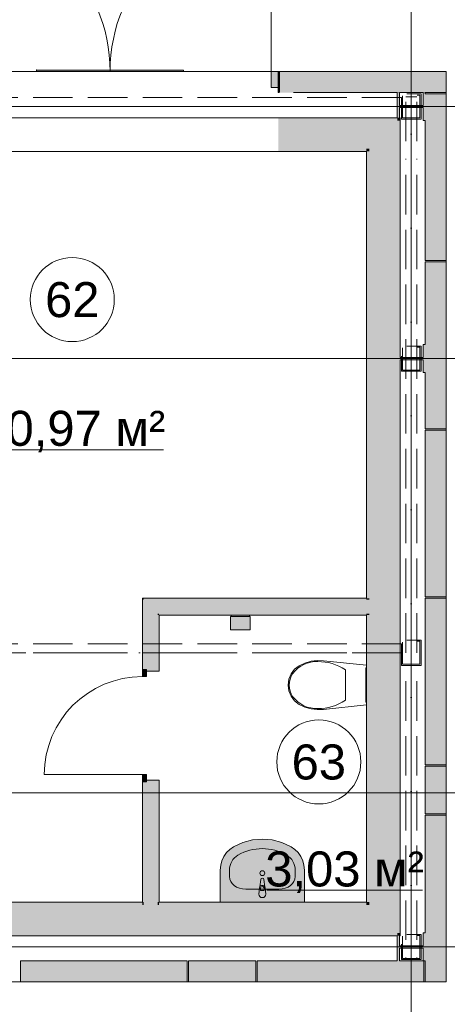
# Model space of a CAD drawing. Header units: millimetres. Extents: x -14761 to 157739, y -22400 to 107990.
# Tile 18 of 256: x 29901 to 32953, y 16490 to 23519. Entities that reach past the tile are written whole.
import ezdxf

# ---------------------------------------------------------------- set-up
doc = ezdxf.new("R2010")
doc.units = ezdxf.units.MM
doc.header["$MEASUREMENT"] = 0
for name, pattern in [('Невидимая', [391.222223, 282.222223, -109]), ('Штриховая', [564.444447, 282.222223, -282.222223]), ('Штрихпунктирная', [670.277762, 352.777767, -176.388884, 0, -141.111112])]:
    doc.linetypes.add(name, pattern=pattern)
for name, color, linetype in [('Интерьер - Оборудование', 7, 'Continuous'), ('Интерьер - Сантехника', 7, 'Continuous'), ('УЛИЦА_Б15_наклонный прогон', 7, 'Continuous'), ('УЛИЦА_Б6', 7, 'Continuous'), ('УЛИЦА_ЗОНЫ', 7, 'Continuous'), ('УЛИЦА_Конструктив бани', 7, 'Continuous'), ('УЛИЦА_Стены бани', 7, 'Continuous'), ('УЛИЦА_Стойки стропильные', 7, 'Continuous'), ('УЛИЦА_Сэндвич-панели бани', 7, 'Continuous'), ('Элемент модели - Зоны уличных помещений', 7, 'Continuous'), ('Элемент Модели - Оси', 7, 'Continuous'), ('Элемент модели - Оси Улица Бани', 7, 'Continuous')]:
    doc.layers.add(name, color=color, linetype=linetype)
doc.styles.add('СГЕНЕРИР_СТИЛЬ_1', font='txt')

msp = doc.modelspace()

# ---------------------------------------------------------------- hatches: boundary and pattern name
at = {"linetype": 'Continuous', "lineweight": 0, "true_color": 0xffffff}
msp.add_hatch(color=7, dxfattribs=at).paths.add_polyline_path([(31070.9, 23159.5), (30022, 23159.5), (30022, 23149.5), (31070.9, 23149.5)])
at = {"layer": 'Интерьер - Оборудование', "linetype": 'Continuous', "lineweight": 0, "true_color": 0xe5e5e5}
msp.add_hatch(color=254, dxfattribs=at).paths.add_polyline_path([(31608, 17276.8, 1), (31658, 17276.8), (31654, 17318.8, 0.12102), (31650.7, 17328.3), (31644.1, 17381.2, 0.882566), (31621.9, 17381.2), (31615.3, 17328.3, 0.12102), (31612, 17318.8)])
at = {"layer": 'Интерьер - Сантехника', "linetype": 'Continuous', "lineweight": 0, "true_color": 0xffffff}
for points in [[(31546.4, 19164.3), (31546.4, 19259.3), (31541.4, 19259.3), (31541.4, 19267.3), (31546.4, 19267.3), (31546.4, 19269.3), (31406.4, 19269.3), (31406.4, 19267.3), (31411.4, 19267.3), (31411.4, 19259.3), (31406.4, 19259.3), (31406.4, 19164.3)], [(31933, 17219.5), (31933, 17448.6), (31930.1, 17482.3), (31921.5, 17515), (31907.5, 17545.5), (31888.5, 17572.9), (31865.2, 17596.4), (31838.2, 17615.1), (31773, 17645), (31704, 17663.3), (31633, 17669.5), (31562.1, 17663.3), (31493, 17645), (31427.8, 17615.1), (31400.9, 17596.4), (31377.5, 17572.9), (31358.5, 17545.5), (31344.5, 17515), (31335.9, 17482.3), (31333, 17448.6), (31333, 17219.5)]]:
    msp.add_hatch(color=7, dxfattribs=at).paths.add_polyline_path(points)
at = {"layer": 'УЛИЦА_Конструктив бани', "linetype": 'Continuous', "lineweight": 0, "true_color": 0x424b4b}
for points in [[(32611.4, 22999.6), (32596.4, 22999.6), (32596.4, 22999.5), (32611.4, 22999.5)], [(32596.4, 22819.5), (32611.4, 22819.5), (32611.4, 22891.9), (32781.4, 22891.9), (32781.4, 22799.6), (32796.4, 22799.6), (32796.4, 22989.5), (32796.4, 22999.5), (32781.4, 22999.5), (32781.4, 22907.2), (32611.4, 22907.2), (32611.4, 22999.5), (32596.4, 22999.5)], [(32796.4, 22999.6), (32781.4, 22999.6), (32781.4, 22999.5), (32796.4, 22999.5)], [(32596.4, 22819.5), (32596.4, 22799.6), (32596.5, 22799.6), (32611.4, 22814.5), (32611.4, 22819.5)], [(32596.5, 22799.6), (32611.4, 22799.6), (32611.4, 22814.5)], [(32611.4, 21199.5), (32596.4, 21199.5), (32596.4, 20999.5), (32611.4, 20999.5), (32611.4, 21091.9), (32616.4, 21091.9), (32616.4, 21107.2), (32611.4, 21107.2)], [(32616.4, 21107.2), (32616.4, 21091.9), (32781.4, 21091.9), (32781.4, 20999.5), (32796.4, 20999.5), (32796.4, 21199.5), (32781.4, 21199.5), (32781.4, 21107.2)], [(32596.4, 16979.5), (32596.4, 16799.5), (32611.4, 16799.5), (32611.4, 16891.9), (32781.4, 16891.9), (32781.4, 16799.5), (32786.4, 16799.5), (32796.4, 16799.5), (32796.4, 16999.5), (32781.4, 16999.5), (32781.4, 16907.2), (32611.4, 16907.2), (32611.4, 16979.5)], [(32596.4, 16999.5), (32611.4, 16984.5), (32611.4, 16999.5)], [(32596.4, 16999.5), (32596.4, 16979.5), (32611.4, 16979.5), (32611.4, 16984.5)]]:
    msp.add_hatch(color=139, dxfattribs=at).paths.add_polyline_path(points)
at = {"layer": 'УЛИЦА_Стены бани', "linetype": 'Continuous', "lineweight": 0, "true_color": 0x000000}
for points in [[(32596.4, 22819.5), (31746.4, 22819.5), (31746.4, 22799.5), (32596.4, 22799.5)], [(32396.4, 22799.5), (31746.4, 22799.5), (31746.4, 22599.5), (32396.4, 22599.5)], [(32396.4, 22599.5), (32596.4, 22799.5), (32396.4, 22799.5)], [(32396.4, 22599.5), (32596.4, 22599.5), (32596.4, 22799.5)], [(32596.4, 22799.5), (32616.4, 22799.5), (32616.4, 22819.5)], [(32596.4, 22799.5), (32596.5, 22799.6), (32596.4, 22799.6)], [(32616.4, 22799.5), (32596.4, 22799.5), (32596.4, 21199.5), (32611.4, 21199.5), (32611.4, 21107.2), (32616.4, 21107.2)], [(32616.4, 22819.5), (32611.4, 22819.5), (32611.4, 22814.5)], [(31746.4, 22599.5), (31746.4, 22579.5), (32376.4, 22579.5), (32376.4, 22599.5)], [(32376.4, 22579.5), (32396.4, 22599.5), (32376.4, 22599.5)], [(32376.4, 22579.5), (32396.4, 22579.5), (32396.4, 22599.5)], [(32376.4, 22579.5), (32376.4, 19389.3), (32396.4, 19389.3), (32396.4, 22579.5)], [(32396.4, 22599.5), (32396.4, 19379.3), (32596.4, 19379.3), (32596.4, 22599.5)], [(32596.4, 16999.5), (32616.4, 16999.5), (32616.4, 21091.9), (32611.4, 21091.9), (32611.4, 20999.5), (32596.4, 20999.5)], [(30786.6, 19379.3), (30776.6, 19389.3), (30776.6, 19379.3)], [(30776.6, 19389.3), (30786.6, 19379.3), (30786.6, 19389.3)], [(30776.6, 19379.3), (30776.6, 18879.5), (30786.6, 18879.5), (30786.6, 19379.3)], [(30786.6, 19379.3), (32376.4, 19379.3), (32376.4, 19389.3), (30786.6, 19389.3)], [(30886.6, 19279.3), (30786.6, 19379.3), (30786.6, 19279.3)], [(30786.6, 19379.3), (30886.6, 19279.3), (30886.6, 19379.3)], [(30886.6, 19279.3), (32376.4, 19279.3), (32376.4, 19379.3), (30886.6, 19379.3)], [(32376.4, 19389.3), (32376.4, 19379.3), (32396.4, 19379.3), (32396.4, 19389.3)], [(32376.4, 19379.3), (32376.4, 19279.3), (32396.4, 19279.3), (32396.4, 19379.3)], [(32396.4, 19379.3), (32396.4, 19279.3), (32596.4, 19279.3), (32596.4, 19379.3)], [(30786.6, 18879.5), (30806.6, 18879.5), (30886.6, 18879.5), (30886.6, 19279.3), (30786.6, 19279.3)], [(30896.6, 19269.3), (30886.6, 19279.3), (30886.6, 19269.3)], [(30886.6, 19279.3), (30896.6, 19269.3), (30896.6, 19279.3)], [(30896.6, 19269.3), (30886.6, 19269.3), (30886.6, 18879.5), (30896.6, 18879.5)], [(30896.6, 19269.3), (32376.4, 19269.3), (32376.4, 19279.3), (30896.6, 19279.3)], [(32376.4, 19279.3), (32376.4, 19269.3), (32396.4, 19269.3), (32396.4, 19279.3)], [(32376.4, 19269.3), (32376.4, 17219.5), (32396.4, 17219.5), (32396.4, 19269.3)], [(32396.4, 19279.3), (32396.4, 17199.5), (32596.4, 17199.5), (32596.4, 19279.3)], [(30896.6, 18869.5), (30896.6, 18879.5), (30886.6, 18879.5), (30806.6, 18879.5), (30806.6, 18869.5)], [(30776.6, 17219.5), (30786.6, 17219.5), (30786.6, 18079.5), (30776.6, 18079.5)], [(30786.6, 18079.5), (30786.6, 17219.5), (30886.6, 17219.5), (30886.6, 18079.5), (30806.6, 18079.5)], [(30896.6, 18079.5), (30896.6, 18089.5), (30806.6, 18089.5), (30806.6, 18079.5), (30886.6, 18079.5)], [(30886.6, 17219.5), (30896.6, 17219.5), (30896.6, 18079.5), (30886.6, 18079.5)], [(30786.6, 17199.5), (27796.4, 17199.5), (27796.4, 16999.5), (30786.6, 16999.5)], [(30776.6, 17219.5), (27816.4, 17219.5), (27816.4, 17199.5), (30776.6, 17199.5)], [(30786.6, 17219.5), (30776.6, 17219.5), (30776.6, 17199.5), (30786.6, 17199.5)], [(30886.6, 17219.5), (30786.6, 17219.5), (30786.6, 17199.5), (30886.6, 17199.5)], [(30886.6, 17199.5), (30786.6, 17199.5), (30786.6, 16999.5), (30886.6, 16999.5)], [(30896.6, 17219.5), (30886.6, 17219.5), (30886.6, 17199.5), (30896.6, 17199.5)], [(32396.4, 17199.5), (30886.6, 17199.5), (30886.6, 16999.5), (32396.4, 16999.5)], [(32376.4, 17219.5), (30896.6, 17219.5), (30896.6, 17199.5), (32376.4, 17199.5)], [(32376.4, 17199.5), (32396.4, 17199.5), (32376.4, 17219.5)], [(32376.4, 17219.5), (32396.4, 17199.5), (32396.4, 17219.5)], [(32396.4, 16999.5), (32596.4, 16999.5), (32396.4, 17199.5)], [(32396.4, 17199.5), (32596.4, 16999.5), (32596.4, 17199.5)], [(27996.4, 16999.5), (27996.4, 16979.5), (32596.4, 16979.5), (32596.4, 16999.5)], [(32616.4, 16999.5), (32611.4, 16999.5), (32611.4, 16984.5), (32616.4, 16979.5)], [(32611.4, 16984.5), (32611.4, 16979.5), (32616.4, 16979.5)]]:
    msp.add_hatch(color=18, dxfattribs=at).paths.add_polyline_path(points)
at = {"layer": 'УЛИЦА_Стены бани', "linetype": 'Continuous', "lineweight": 0, "true_color": 0x7f7f7f}
for points in [[(30806.6, 18879.5), (30776.6, 18879.5), (30776.6, 18829.5), (30806.6, 18829.5)], [(30776.6, 18079.5), (30806.6, 18079.5), (30806.6, 18129.5), (30776.6, 18129.5)]]:
    msp.add_hatch(color=8, dxfattribs=at).paths.add_polyline_path(points)
at = {"layer": 'УЛИЦА_Сэндвич-панели бани', "linetype": 'Continuous', "lineweight": 0, "true_color": 0x7f7f7f}
msp.add_hatch(color=8, dxfattribs=at).paths.add_polyline_path([(31746.4, 23034.5), (31746.4, 23149.5), (31696.4, 23149.5), (31696.4, 23034.5)])
at = {"layer": 'УЛИЦА_Сэндвич-панели бани', "linetype": 'Continuous', "lineweight": 0, "true_color": 0x000000}
for points in [[(31746.4, 23129.5), (31751.3, 23129.5), (31751.3, 23149.5), (31746.4, 23149.5)], [(31751.3, 23129.5), (31746.4, 23129.5), (31746.4, 22999.5), (31751.3, 22999.5)], [(32946.4, 23149.5), (31756.4, 23149.5), (31756.4, 23129.5), (32946.4, 23129.5)], [(32946.4, 23129.5), (31756.4, 23129.5), (31756.4, 22999.5), (32596.4, 22999.5), (32596.4, 22999.6), (32611.4, 22999.6), (32611.4, 22999.5), (32781.4, 22999.5), (32781.4, 22999.6), (32796.4, 22999.6), (32796.4, 22999.5), (32946.4, 22999.5)], [(32796.4, 22989.5), (32796.4, 21799.5), (32926.4, 21799.5), (32926.4, 22989.5)], [(32946.4, 21799.5), (32946.4, 22989.5), (32926.4, 22989.5), (32926.4, 21799.5)], [(32796.4, 21789.5), (32796.4, 20599.5), (32926.4, 20599.5), (32926.4, 21789.5)], [(32946.4, 20599.5), (32946.4, 21789.5), (32926.4, 21789.5), (32926.4, 20599.5)], [(32796.4, 20589.5), (32796.4, 19399.5), (32926.4, 19399.5), (32926.4, 20589.5)], [(32946.4, 19399.5), (32946.4, 20589.5), (32926.4, 20589.5), (32926.4, 19399.5)], [(32796.4, 19389.5), (32796.4, 18199.5), (32926.4, 18199.5), (32926.4, 19389.5)], [(32946.4, 18199.5), (32946.4, 19389.5), (32926.4, 19389.5), (32926.4, 18199.5)], [(32796.4, 18189.6), (32796.4, 17849.5), (32926.4, 17849.5), (32926.4, 18189.6)], [(32946.4, 17849.5), (32946.4, 18189.6), (32926.4, 18189.6), (32926.4, 17849.5)], [(32796.4, 17839.5), (32796.4, 16649.5), (32926.4, 16649.5), (32926.4, 17839.5)], [(32946.4, 16649.5), (32946.4, 17839.5), (32926.4, 17839.5), (32926.4, 16649.5)], [(31096.2, 16799.5), (29906.2, 16799.5), (29906.2, 16669.5), (31096.2, 16669.5)], [(31586.4, 16799.5), (31106.2, 16799.5), (31106.2, 16669.5), (31586.4, 16669.5)], [(32786.4, 16799.5), (31596.4, 16799.5), (31596.4, 16669.5), (32786.4, 16669.5)], [(29906.2, 16649.5), (31096.2, 16649.5), (31096.2, 16669.5), (29906.2, 16669.5)], [(31106.2, 16649.5), (31586.4, 16649.5), (31586.4, 16669.5), (31106.2, 16669.5)], [(31596.4, 16649.5), (32786.4, 16649.5), (32786.4, 16669.5), (31596.4, 16669.5)]]:
    msp.add_hatch(color=18, dxfattribs=at).paths.add_polyline_path(points)

# ---------------------------------------------------------------- linework, layer by layer
at = {"color": 7, "linetype": 'Continuous', "lineweight": 15}
for q in [(31070.9, 23159.5), (30022, 23149.5)]:
    msp.add_line((30022, 23159.5), q, dxfattribs=at)
at = {"color": 7, "linetype": 'Continuous', "lineweight": 15, "flags": 128}
for points in [[(-9853.8, 25549.5), (-9853.8, 16649.5), (32946.4, 16649.5), (32946.4, 23149.5), (28145.4, 23149.5), (28145.4, 25549.5)], [(31070.9, 23159.5), (31070.9, 23149.5), (30022, 23149.5), (30022, 23159.5)]]:
    msp.add_lwpolyline(points, close=True, dxfattribs=at)
at = {"color": 7, "linetype": 'Continuous', "lineweight": 15}
msp.add_point((30022, 23159.5), dxfattribs=at)
at = {"layer": 'Интерьер - Оборудование', "color": 7, "linetype": 'Continuous', "lineweight": 15}
for p, q in [((32226, 18878.2), (32226, 18769.2)), ((32226, 18769.2), (32226, 18660.3)), ((31619.4, 17316.6), (31619.4, 17301.7)), ((31619.4, 17301.7), (31646.6, 17301.7)), ((31646.6, 17301.7), (31646.6, 17316.6))]:
    msp.add_line(p, q, dxfattribs=at)
at = {"layer": 'Интерьер - Оборудование', "color": 7, "linetype": 'Continuous', "lineweight": 15, "flags": 128}
for points in [[(31980.7, 18599.8), (31937.2, 18612.2), (31896.1, 18631.2), (31863.5, 18656.8), (31838.6, 18689.9), (31822.9, 18728.2), (31817.4, 18769.2), (31822.9, 18810.3), (31838.6, 18848.6), (31863.5, 18881.6), (31896.1, 18907.2), (31937.2, 18926.2), (31980.7, 18938.7), (32025.6, 18944.1), (32070.8, 18942.6), (32377.4, 18910.2), (32377.4, 18628.3), (32070.8, 18595.9), (32025.6, 18594.3)], [(32377.4, 18892.2), (32377.4, 18646.2), (32372.4, 18646.2), (32372.4, 18892.2)]]:
    msp.add_lwpolyline(points, close=True, dxfattribs=at)
msp.add_lwpolyline([(31608, 17276.8), (31612, 17318.8, -0.12102), (31615.3, 17328.3), (31621.9, 17381.2, -0.882566), (31644.1, 17381.2), (31650.7, 17328.3, -0.12102), (31654, 17318.8), (31658, 17276.8, -1)], format="xyb", close=True, dxfattribs=at)
at = {"layer": 'Интерьер - Оборудование', "color": 7, "linetype": 'Continuous', "lineweight": 15}
for centre, radius, start, end in [((31633, 17316.9), 21.1, 32.77103, 147.22897), ((31633, 17316.6), 13.6, 0, 180)]:
    msp.add_arc(centre, radius, start, end, dxfattribs=at)
for centre, major_axis, start_param, end_param in [((32016.7, 18679.8), (0, 256.9), 6.227458, 7.128046), ((32038, 18511.1), (0, 425.3), 5.753783, 6.306803), ((31946.3, 18768.4), (0, 138.5), 0.938292, 1.564935), ((31946.3, 18770), (0, 138.5), 1.576657, 2.203301), ((32016.7, 18858.7), (0, 256.9), 2.296735, 3.197324), ((32038, 19027.3), (0, 425.3), 3.117977, 3.670997)]:
    msp.add_ellipse(centre, major_axis=major_axis, ratio=0.875546, start_param=start_param, end_param=end_param, dxfattribs=at)
at = {"layer": 'Интерьер - Сантехника', "color": 7, "linetype": 'Continuous', "lineweight": 15}
for p, q in [((31546.4, 19267.3), (31406.4, 19267.3)), ((31546.4, 19259.3), (31406.4, 19259.3)), ((31398.2, 17402.8), (31398.2, 17448.6)), ((31867.8, 17402.8), (31867.8, 17448.6)), ((31514.2, 17311.8), (31751.8, 17311.8))]:
    msp.add_line(p, q, dxfattribs=at)
at = {"layer": 'Интерьер - Сантехника', "color": 7, "linetype": 'Continuous', "lineweight": 15, "flags": 128}
for points in [[(31546.4, 19164.3), (31406.4, 19164.3), (31406.4, 19259.3), (31411.4, 19259.3), (31411.4, 19267.3), (31406.4, 19267.3), (31406.4, 19269.3), (31546.4, 19269.3), (31546.4, 19267.3), (31541.4, 19267.3), (31541.4, 19259.3), (31546.4, 19259.3)], [(31933, 17219.5), (31933, 17448.6), (31930.1, 17482.3), (31921.5, 17515), (31907.5, 17545.5), (31888.5, 17572.9), (31865.2, 17596.4), (31838.2, 17615.1), (31773, 17645), (31704, 17663.3), (31633, 17669.5), (31562.1, 17663.3), (31493, 17645), (31427.8, 17615.1), (31400.9, 17596.4), (31377.5, 17572.9), (31358.5, 17545.5), (31344.5, 17515), (31335.9, 17482.3), (31333, 17448.6), (31333, 17219.5)]]:
    msp.add_lwpolyline(points, close=True, dxfattribs=at)
at = {"layer": 'Интерьер - Сантехника', "color": 7, "linetype": 'Continuous', "lineweight": 15}
msp.add_circle((31633, 17426.6), 17.5, dxfattribs=at)
for centre, major_axis, ratio, start_param, end_param in [((31633, 17219.5), (0, 381.8), 0.956522, 5.78621, 6.78016), ((31514.2, 17448.6), (0, 121.2), 0.956522, 0.496975, 1.570796), ((31751.9, 17448.6), (0, 121.2), 0.956522, 4.712389, 5.78621), ((31514.3, 17402.8), (116.1, 0), 0.783646, 3.141593, 4.712389), ((31751.7, 17402.8), (116.1, 0), 0.783646, 4.712389, 6.283185)]:
    msp.add_ellipse(centre, major_axis=major_axis, ratio=ratio, start_param=start_param, end_param=end_param, dxfattribs=at)
at = {"layer": 'УЛИЦА_Б15_наклонный прогон', "color": 7, "linetype": 'Невидимая', "lineweight": 15}
for p, q in [((32656.4, 22651.4), (32656.4, 22969.6)), ((32736.4, 22969.6), (32656.4, 22969.6)), ((32736.4, 22651.4), (32736.4, 22969.6)), ((32656.4, 18999.5), (32656.4, 22526.1)), ((32736.4, 18999.5), (32736.4, 22526.1)), ((32656.4, 16949.3), (32656.4, 18874.2)), ((32736.4, 16949.3), (32736.4, 18874.2)), ((32656.4, 16809.5), (32656.4, 16824)), ((32736.4, 16809.5), (32656.4, 16809.5)), ((32736.4, 16809.5), (32736.4, 16824))]:
    msp.add_line(p, q, dxfattribs=at)
at = {"layer": 'УЛИЦА_Б15_наклонный прогон', "color": 7, "linetype": 'Штрихпунктирная', "lineweight": 15}
msp.add_line((32696.4, 16809.5), (32696.4, 22969.6), dxfattribs=at)
at = {"layer": 'УЛИЦА_Б6', "color": 7, "linetype": 'Невидимая', "lineweight": 15}
for p, q in [((32626.4, 22963.6), (27958.9, 22963.6)), ((32626.4, 22963.6), (27958.9, 22963.6)), ((32626.4, 22963.6), (32626.4, 22899.6)), ((32626.4, 22963.6), (32626.4, 22899.6)), ((32626.4, 22899.6), (27958.9, 22899.6)), ((32626.4, 22899.6), (27958.9, 22899.6)), ((32626.4, 19063.5), (27958.9, 19063.5)), ((32626.4, 19063.5), (27958.9, 19063.5)), ((32626.4, 19063.5), (32626.4, 18999.5)), ((32626.4, 19063.5), (32626.4, 18999.5)), ((32626.4, 18999.5), (27958.9, 18999.5)), ((32626.4, 18999.5), (27958.9, 18999.5))]:
    msp.add_line(p, q, dxfattribs=at)
at = {"layer": 'УЛИЦА_Б6', "color": 7, "linetype": 'Штрихпунктирная', "lineweight": 15}
for p, q in [((32626.4, 22899.6), (-9533.8, 22899.6)), ((32626.4, 22899.6), (-9533.8, 22899.6)), ((32626.4, 18999.5), (-9533.8, 18999.5)), ((32626.4, 18999.5), (-9533.8, 18999.5))]:
    msp.add_line(p, q, dxfattribs=at)
at = {"layer": 'УЛИЦА_ЗОНЫ', "color": 7, "linetype": 'Continuous', "lineweight": 15}
for p, q in [((29626.3, 20449.5), (30926.9, 20449.5)), ((31665.1, 17303.8), (32776, 17303.8))]:
    msp.add_line(p, q, dxfattribs=at)
at = {"layer": 'УЛИЦА_ЗОНЫ', "color": 7, "linetype": 'Continuous', "lineweight": 15, "flags": 128}
for points in [[(30576.6, 21521.2, 1), (29976.6, 21521.2, 1)], [(32336.4, 18220.4, 1), (31736.4, 18220.4, 1)]]:
    msp.add_lwpolyline(points, format="xyb", close=True, dxfattribs=at)
at = {"layer": 'УЛИЦА_Конструктив бани', "color": 7, "linetype": 'Continuous', "lineweight": 15}
for p, q in [((32696.4, 22979.6), (32696.4, 23079.6)), ((32616.4, 22899.6), (32516.4, 22899.6)), ((32776.4, 22899.6), (32876.4, 22899.6)), ((32696.4, 22819.6), (32696.4, 22719.6)), ((32696.4, 21179.5), (32696.4, 21279.5)), ((32616.4, 21099.5), (32516.4, 21099.5)), ((32776.4, 21099.5), (32876.4, 21099.5)), ((32696.4, 21019.5), (32696.4, 20919.5)), ((32696.4, 16979.5), (32696.4, 17079.5)), ((32616.4, 16899.5), (32516.4, 16899.5)), ((32776.4, 16899.5), (32876.4, 16899.5)), ((32696.4, 16819.5), (32696.4, 16719.5))]:
    msp.add_line(p, q, dxfattribs=at)
at = {"layer": 'УЛИЦА_Конструктив бани', "color": 7, "linetype": 'Continuous', "lineweight": 15, "flags": 128}
for points in [[(32596.4, 22999.5), (32596.4, 22819.5)], [(32781.4, 22999.5), (32781.4, 22907.2), (32611.4, 22907.2), (32611.4, 22999.5)], [(32796.4, 22989.5), (32796.4, 22999.5)], [(32611.4, 22819.5), (32611.4, 22891.9), (32781.4, 22891.9), (32781.4, 22799.6), (32796.4, 22799.6)], [(32796.4, 21199.5), (32781.4, 21199.5), (32781.4, 21107.2), (32616.4, 21107.2)], [(32616.4, 21091.9), (32781.4, 21091.9), (32781.4, 20999.5), (32796.4, 20999.5)], [(32596.4, 16979.5), (32596.4, 16799.5)], [(32796.4, 16999.5), (32781.4, 16999.5), (32781.4, 16907.2), (32611.4, 16907.2), (32611.4, 16979.5)], [(32611.4, 16799.5), (32611.4, 16891.9), (32781.4, 16891.9), (32781.4, 16799.5)], [(32786.4, 16799.5), (32796.4, 16799.5)]]:
    msp.add_lwpolyline(points, dxfattribs=at)
at = {"layer": 'УЛИЦА_Конструктив бани', "color": 7, "linetype": 'Continuous', "lineweight": 15}
for p in [(32696.4, 22899.6), (32696.4, 21099.5), (32696.4, 16899.5)]:
    msp.add_point(p, dxfattribs=at)
at = {"layer": 'УЛИЦА_Стены бани', "color": 7, "linetype": 'Continuous', "lineweight": 15}
for p, q in [((29346.4, 22819.5), (31746.4, 22819.5)), ((29346.4, 22579.5), (31746.4, 22579.5)), ((30776.6, 18879.5), (30786.6, 18879.5)), ((30776.6, 18829.5), (30776.6, 18879.5)), ((30776.6, 18879.5), (30806.6, 18879.5)), ((30776.6, 18879.5), (30786.6, 18879.5)), ((30776.6, 18879.5), (30786.6, 18879.5)), ((30786.6, 18879.5), (30806.6, 18879.5)), ((30786.6, 18879.5), (30806.6, 18879.5)), ((30786.6, 18879.5), (30806.6, 18879.5)), ((30806.6, 18879.5), (30806.6, 18829.5)), ((30806.6, 18869.5), (30896.6, 18869.5)), ((30806.6, 18869.5), (30896.6, 18869.5)), ((30896.6, 18879.5), (30896.6, 18869.5)), ((30896.6, 18879.5), (30896.6, 18869.5)), ((30806.6, 18829.5), (30776.6, 18829.5)), ((30776.6, 18129.5), (30076.6, 18129.5)), ((30776.6, 18079.5), (30776.6, 18129.5)), ((30776.6, 18129.5), (30806.6, 18129.5)), ((30776.6, 18079.5), (30786.6, 18079.5)), ((30806.6, 18079.5), (30776.6, 18079.5)), ((30776.6, 18079.5), (30786.6, 18079.5)), ((30776.6, 18079.5), (30786.6, 18079.5)), ((30786.6, 18079.5), (30806.6, 18079.5)), ((30786.6, 18079.5), (30806.6, 18079.5)), ((30786.6, 18079.5), (30806.6, 18079.5)), ((30806.6, 18129.5), (30806.6, 18079.5)), ((30806.6, 18089.5), (30896.6, 18089.5)), ((30806.6, 18089.5), (30896.6, 18089.5)), ((30896.6, 18079.5), (30896.6, 18089.5)), ((30896.6, 18079.5), (30896.6, 18089.5))]:
    msp.add_line(p, q, dxfattribs=at)
at = {"layer": 'УЛИЦА_Стены бани', "color": 7, "linetype": 'Continuous', "lineweight": 15, "flags": 128}
for points in [[(32596.4, 22819.5), (31746.4, 22819.5)], [(32616.4, 22819.5), (32611.4, 22819.5)], [(32616.4, 21107.2), (32616.4, 22819.5)], [(31746.4, 22579.5), (32376.4, 22579.5)], [(32376.4, 22579.5), (32376.4, 19389.3)], [(32616.4, 16979.5), (32616.4, 21091.9)], [(30776.6, 19389.3), (30776.6, 19379.3)], [(32376.4, 19389.3), (30776.6, 19389.3)], [(30776.6, 19379.3), (30776.6, 18879.5)], [(30896.6, 19269.3), (32376.4, 19269.3)], [(30896.6, 18879.5), (30896.6, 19269.3)], [(32376.4, 19269.3), (32376.4, 17219.5)], [(30776.6, 18079.5), (30776.6, 17219.5)], [(30896.6, 17219.5), (30896.6, 18079.5)], [(30776.6, 17219.5), (27821.4, 17219.5)], [(32376.4, 17219.5), (30896.6, 17219.5)], [(27996.4, 16979.5), (32596.4, 16979.5)], [(32611.4, 16979.5), (32616.4, 16979.5)]]:
    msp.add_lwpolyline(points, dxfattribs=at)
at = {"layer": 'УЛИЦА_Стены бани', "color": 7, "linetype": 'Continuous', "lineweight": 15}
msp.add_arc((30776.6, 18129.5), 700, 90, 180, dxfattribs=at)
at = {"layer": 'УЛИЦА_Стойки стропильные', "color": 7, "linetype": 'Невидимая', "lineweight": 15, "flags": 128}
for points in [[(32766.4, 22809.6), (32766.4, 22989.6), (32626.4, 22989.6), (32626.4, 22809.6)], [(32758.4, 22817.6), (32634.4, 22817.6), (32634.4, 22981.6), (32758.4, 22981.6)], [(32766.4, 21009.5), (32766.4, 21189.5), (32626.4, 21189.5), (32626.4, 21009.5)], [(32758.4, 21017.5), (32634.4, 21017.5), (32634.4, 21181.5), (32758.4, 21181.5)], [(32766.4, 18909.5), (32766.4, 19089.5), (32626.4, 19089.5), (32626.4, 18909.5)], [(32758.4, 18917.5), (32634.4, 18917.5), (32634.4, 19081.5), (32758.4, 19081.5)], [(32766.4, 16809.5), (32766.4, 16989.5), (32626.4, 16989.5), (32626.4, 16809.5)], [(32758.4, 16817.5), (32634.4, 16817.5), (32634.4, 16981.5), (32758.4, 16981.5)]]:
    msp.add_lwpolyline(points, close=True, dxfattribs=at)
at = {"layer": 'УЛИЦА_Сэндвич-панели бани', "color": 7, "linetype": 'Continuous', "lineweight": 15}
for p, q in [((31696.4, 23149.5), (31696.4, 24299.5)), ((31696.4, 23034.5), (31696.4, 23149.5)), ((31696.4, 23149.5), (31746.4, 23149.5)), ((31746.4, 23149.5), (31746.4, 23129.5)), ((31746.4, 23149.5), (31746.4, 23034.5)), ((31746.4, 23149.5), (31746.4, 23129.5)), ((31746.4, 23149.5), (31746.4, 23129.5)), ((31746.4, 23129.5), (31746.4, 23034.5)), ((31746.4, 23129.5), (31746.4, 23034.5)), ((31746.4, 23129.5), (31746.4, 23034.5)), ((31746.4, 23034.5), (31696.4, 23034.5)), ((31746.4, 23034.5), (31746.4, 22999.5)), ((31746.4, 23034.5), (31746.4, 22999.5))]:
    msp.add_line(p, q, dxfattribs=at)
at = {"layer": 'УЛИЦА_Сэндвич-панели бани', "color": 7, "linetype": 'Continuous', "lineweight": 15, "flags": 128}
for points in [[(31751.3, 23149.5), (31746.4, 23149.5)], [(31751.3, 23149.5), (31751.3, 23129.5)], [(31751.3, 23129.5), (31751.3, 22999.5)], [(31781.4, 23149.5), (31756.4, 23149.5)], [(31756.4, 23149.5), (31756.4, 23129.5)], [(31756.4, 23129.5), (31756.4, 22999.5)], [(31901.4, 23149.5), (31841.4, 23149.5)], [(32021.4, 23149.5), (31961.4, 23149.5)], [(32141.4, 23149.5), (32081.4, 23149.5)], [(32261.4, 23149.5), (32201.4, 23149.5)], [(32381.4, 23149.5), (32321.4, 23149.5)], [(32501.4, 23149.5), (32441.4, 23149.5)], [(32621.4, 23149.5), (32561.4, 23149.5)], [(32741.4, 23149.5), (32681.4, 23149.5)], [(32861.4, 23149.5), (32801.4, 23149.5)], [(32946.4, 23149.5), (32921.4, 23149.5)], [(32946.4, 23149.5), (32946.4, 23129.5)], [(32946.4, 23129.5), (32946.4, 22999.5)], [(31746.4, 22999.5), (31751.3, 22999.5)], [(31856.4, 22999.5), (32596.4, 22999.5)], [(32611.4, 22999.5), (32781.4, 22999.5)], [(32796.4, 22999.5), (32946.4, 22999.5)], [(32926.4, 22989.5), (32796.4, 22989.5)], [(32946.4, 22989.5), (32926.4, 22989.5)], [(32946.4, 21799.5), (32946.4, 22989.5)], [(32796.4, 22799.6), (32796.4, 21799.5)], [(32926.4, 21799.5), (32796.4, 21799.5)], [(32946.4, 21799.5), (32926.4, 21799.5)], [(32926.4, 21789.5), (32796.4, 21789.5)], [(32796.4, 21789.5), (32796.4, 21199.5)], [(32946.4, 21789.5), (32926.4, 21789.5)], [(32946.4, 20599.5), (32946.4, 21789.5)], [(32796.4, 20999.5), (32796.4, 20599.5)], [(32926.4, 20599.5), (32796.4, 20599.5)], [(32946.4, 20599.5), (32926.4, 20599.5)], [(32926.4, 20589.5), (32796.4, 20589.5)], [(32796.4, 20589.5), (32796.4, 19399.5)], [(32946.4, 20589.5), (32926.4, 20589.5)], [(32946.4, 19399.5), (32946.4, 20589.5)], [(32926.4, 19399.5), (32796.4, 19399.5)], [(32926.4, 19389.5), (32796.4, 19389.5)], [(32796.4, 19389.5), (32796.4, 18199.5)], [(32946.4, 19399.5), (32926.4, 19399.5)], [(32946.4, 19389.5), (32926.4, 19389.5)], [(32946.4, 18199.5), (32946.4, 19389.5)], [(32926.4, 18199.5), (32796.4, 18199.5)], [(32926.4, 18189.6), (32796.4, 18189.6)], [(32796.4, 18189.6), (32796.4, 17849.5)], [(32946.4, 18199.5), (32926.4, 18199.5)], [(32946.4, 18189.6), (32926.4, 18189.6)], [(32946.4, 17849.5), (32946.4, 18189.6)], [(32926.4, 17849.5), (32796.4, 17849.5)], [(32926.4, 17839.5), (32796.4, 17839.5)], [(32796.4, 17839.5), (32796.4, 16999.5)], [(32946.4, 17849.5), (32926.4, 17849.5)], [(32946.4, 17839.5), (32926.4, 17839.5)], [(32946.4, 16649.5), (32946.4, 17839.5)], [(31096.2, 16799.5), (29906.2, 16799.5)], [(29906.2, 16669.5), (29906.2, 16799.5)], [(31096.2, 16669.5), (31096.2, 16799.5)], [(31586.4, 16799.5), (31106.2, 16799.5)], [(31106.2, 16669.5), (31106.2, 16799.5)], [(31586.4, 16669.5), (31586.4, 16799.5)], [(32596.4, 16799.5), (31596.4, 16799.5)], [(31596.4, 16669.5), (31596.4, 16799.5)], [(32781.4, 16799.5), (32611.4, 16799.5)], [(32786.4, 16669.5), (32786.4, 16799.5)], [(32796.4, 16799.5), (32796.4, 16649.5)], [(29906.2, 16649.5), (29906.2, 16669.5)], [(31096.2, 16649.5), (31096.2, 16669.5)], [(31106.2, 16649.5), (31106.2, 16669.5)], [(31586.4, 16649.5), (31586.4, 16669.5)], [(31596.4, 16649.5), (31596.4, 16669.5)], [(32786.4, 16649.5), (32786.4, 16669.5)], [(29906.2, 16649.5), (31096.2, 16649.5)], [(31106.2, 16649.5), (31586.4, 16649.5)], [(31596.4, 16649.5), (32786.4, 16649.5)], [(32926.4, 16649.5), (32796.4, 16649.5)], [(32946.4, 16649.5), (32926.4, 16649.5)]]:
    msp.add_lwpolyline(points, dxfattribs=at)
at = {"layer": 'УЛИЦА_Сэндвич-панели бани', "color": 7, "linetype": 'Continuous', "lineweight": 15}
for centre, start, end in [((29396.4, 23149.5), 0, 90), ((31696.4, 23149.5), 90, 180)]:
    msp.add_arc(centre, 1150, start, end, dxfattribs=at)
at = {"layer": 'Элемент модели - Зоны уличных помещений', "color": 7, "linetype": 'Штриховая', "lineweight": 15, "flags": 128}
msp.add_lwpolyline([(-10488.9, 25549.5), (-9847.4, 25549.5), (265.3, 25526.5), (28145.4, 25549.5), (28145.4, 23149.5), (32945.4, 23149.5), (32945.4, 16750), (35945, 16750), (35945, 28824.9), (29945.3, 28824.9), (29945.3, 30049.5), (-10545, 30049.5)], close=True, dxfattribs=at)
at = {"layer": 'Элемент Модели - Оси', "color": 7, "linetype": 'Continuous', "lineweight": 15}
msp.add_line((-12760.6, 18000), (155650, 18000), dxfattribs=at)
at = {"layer": 'Элемент модели - Оси Улица Бани', "color": 7, "linetype": 'Continuous', "lineweight": 15}
for p, q in [((32696.4, 15783.8), (32696.4, 29150.5)), ((29024, 22899.6), (34679.6, 22899.6)), ((29024, 21099.6), (34679.6, 21099.6)), ((29024, 16899.6), (34679.6, 16899.6))]:
    msp.add_line(p, q, dxfattribs=at)

# ---------------------------------------------------------------- texts
at = {"layer": 'УЛИЦА_ЗОНЫ', "color": 7, "lineweight": 15, "char_height": 250, "attachment_point": 5, "style": 'СГЕНЕРИР_СТИЛЬ_1'}
for s, insert in [('\\A1;{\\pqc;\\fArial|b0|i0|c204|p38;62}', (30276.6, 21519.2)), ('\\A1;{\\pqc;\\fArial|b0|i0|c204|p38;20,97 м²}', (30276.6, 20578.8)), ('\\A1;{\\pqc;\\fArial|b0|i0|c204|p38;63}', (32036.4, 18218.3)), ('\\A1;{\\pqc;\\fArial|b0|i0|c204|p38;3,03 м²}', (32220.6, 17433.1))]:
    msp.add_mtext(s, dxfattribs=dict(at, insert=insert))

doc.saveas('drawing.dxf')
